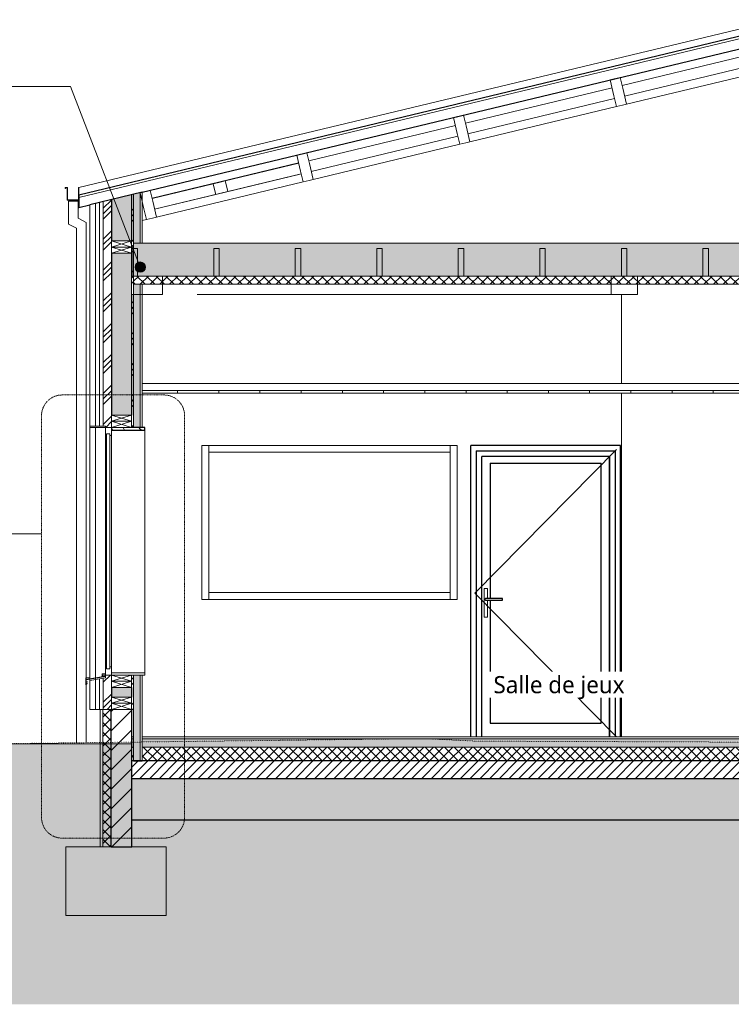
# Model space of a CAD drawing. Header units: millimetres. Extents: x -21851 to 219842, y -3161 to 6433.
# Tile 30 of 81: x 113265 to 118444, y -1945 to 5216. Entities that reach past the tile are written whole.
import ezdxf

# ---------------------------------------------------------------- set-up
doc = ezdxf.new("R2010")
doc.units = ezdxf.units.MM
doc.linetypes.add('A-pointilles', pattern=[0.53, 0, -0.53])
doc.linetypes.add('Tiret point', pattern=[6.25, 2.5, -1.875, 0, -1.875])
for name, color, linetype, lineweight in [('A-ANNO-SYMB', 150, 'Continuous', 9), ('A-AREA-IDEN', 2, 'Continuous', 9), ('A-CLNG', 13, 'Continuous', 13), ('A-CLNG-FNSH', 13, 'Continuous', 13), ('A-CLNG-PATT', 13, 'Continuous', 13), ('A-DETL-GENF', 92, 'Continuous', 13), ('A-DOOR', 31, 'Continuous', 25), ('A-DOOR-FRAM', 31, 'Continuous', 25), ('A-FLOR-FNSH', 192, 'Continuous', 13), ('A-FLOR-MCUT', 51, 'Continuous', 13), ('A-FLOR-PATT', 8, 'Continuous', 13), ('A-GENM', 13, 'Continuous', 13), ('A-GLAZ', 151, 'Continuous', 13), ('A-GLAZ-CWMG', 51, 'Continuous', 13), ('A-ROOF', 132, 'Continuous', 13), ('A-ROOF-FNSH', 132, 'Continuous', 13), ('A-ROOF-MCUT', 132, 'Continuous', 13), ('A-WALL', 113, 'Continuous', 13), ('A-WALL-FNSH', 113, 'Continuous', 13), ('A-WALL-PATT', 111, 'Continuous', 13), ('C-TOPO-FNSH', 192, 'A-pointilles', 13), ('C-TOPO-MCUT', 51, 'Continuous', 25), ('C-TOPO-PATT', 8, 'Continuous', 100), ('G-ANNO-TEXT', 231, 'Continuous', 9), ('I-WALL', 2, 'Continuous', 13), ('S-BEAM', 12, 'Continuous', 13), ('S-FNDN', 32, 'Continuous', 13)]:
    doc.layers.add(name, color=color, linetype=linetype, lineweight=lineweight)
doc.styles.add('Trebuchet MS_1', font='trebuc.ttf', dxfattribs={"height": 125})
pattern_1 = [(45, (131213.12, 3183.11), (-112.2532, 112.2532), []), (45, (131252.8, 3183.11), (0, 224.5064), []), (45, (131173.43, 3183.11), (0, 224.5064), [])]
pattern_2 = [(315, (113775.67, 2034.6), (177.7999, -88.8996), [15.715, -110.008]), (315, (113853.46, 2001.266), (177.7999, -88.8996), [15.715, -110.008]), (315, (113775.67, 1990.15), (177.7999, -88.8996), [15.715, -110.008]), (315, (113853.46, 1956.815), (177.7999, -88.8996), [15.715, -110.008]), (341.565, (113786.785, 2023.49), (355.59962, -88.89985), [35.141, -245.986]), (341.565, (113820.123, 2012.379), (355.59962, -88.89985), [35.141, -245.986]), (341.565, (113786.785, 1979.04), (355.59962, -88.89985), [35.141, -245.986]), (341.565, (113820.123, 1967.928), (355.59962, -88.89985), [35.141, -245.986]), (45, (113853.46, 2023.49), (-177.7999, -88.8996), [15.715, -110.008]), (45, (113775.67, 1990.15), (-177.7999, -88.8996), [15.715, -110.008]), (45, (113853.46, 1979.04), (-177.7999, -88.8996), [15.715, -110.008]), (45, (113775.67, 1945.7), (-177.7999, -88.8996), [15.715, -110.008]), (18.435, (113820.123, 2012.379), (-355.59962, -88.89985), [35.141, -245.986]), (18.435, (113786.786, 2001.266), (-355.59962, -88.89985), [35.141, -245.986]), (18.435, (113820.123, 1967.928), (-355.59962, -88.89985), [35.141, -245.986]), (18.435, (113786.786, 1956.815), (-355.59962, -88.89985), [35.141, -245.986])]

# ---------------------------------------------------------------- blocks, each defined once
blk = doc.blocks.new('Family - IfcBeam - FP-251653-COUPE KK_50')
at = {"layer": 'S-BEAM', "color": 10, "lineweight": 18}
for p, q in [((-7959.5, 3551.5), (-7975.5, 3551.5)), ((-7975.5, 3551.5), (-7975.5, 3431.6)), ((-7935.5, 3551.5), (-7959.5, 3551.5)), ((-7935.5, 3471.4), (-7935.5, 3551.5)), ((-7935.5, 3351.5), (-7935.5, 3471.4)), ((-7975.5, 3431.6), (-7975.5, 3351.5)), ((-7975.5, 3351.5), (-7951.6, 3351.5)), ((-7951.6, 3351.5), (-7935.5, 3351.5))]:
    blk.add_line(p, q, dxfattribs=at)
blk = doc.blocks.new('Family - IfcBeam - PANNE-251724-COUPE KK_50')
at = {"layer": 'S-BEAM', "color": 10, "lineweight": 18}
for p, q in [((-9168.4, 4511.6), (-9197.7, 4504.5)), ((-9124.8, 4522), (-9168.4, 4511.6)), ((-9106, 4443.9), (-9124.8, 4522)), ((-9197.7, 4504.5), (-9169.8, 4388.2)), ((-9078.1, 4327.6), (-9106, 4443.9)), ((-9169.8, 4388.2), (-9151, 4310.1)), ((-9151, 4310.1), (-9107.4, 4320.5)), ((-9107.4, 4320.5), (-9078.1, 4327.6))]:
    blk.add_line(p, q, dxfattribs=at)
blk = doc.blocks.new('Family - IfcBeam - ENTRETOISE-251938-COUPE KK_50')
at = {"layer": 'S-BEAM', "color": 10, "lineweight": 18}
for p, q in [((-10858.5, 4044.2), (-10324, 4172.6)), ((-10927.7, 3945.1), (-10312.8, 4092.7)), ((-10839.5, 3966.5), (-10305.3, 4094.8)), ((-10906.1, 4032.7), (-10946.6, 4022.8)), ((-10946.6, 4022.8), (-10936.2, 3980.2)), ((-10858.5, 4044.2), (-10906.1, 4032.7)), ((-10849.6, 4007.8), (-10858.5, 4044.2)), ((-10936.2, 3980.2), (-10927.7, 3945.1)), ((-10927.7, 3945.1), (-10880.2, 3956.6)), ((-10880.2, 3956.6), (-10839.5, 3966.5)), ((-10839.5, 3966.5), (-10849.6, 4007.8))]:
    blk.add_line(p, q, dxfattribs=at)
blk = doc.blocks.new('Family - IfcBeam - FP-251982-COUPE KK_50')
at = {"layer": 'S-BEAM', "color": 10, "lineweight": 18}
for p, q in [((-9739.7, 3551.5), (-9755.8, 3551.5)), ((-9755.8, 3551.5), (-9755.8, 3431.6)), ((-9715.8, 3551.5), (-9739.7, 3551.5)), ((-9715.8, 3471.4), (-9715.8, 3551.5)), ((-9715.8, 3351.5), (-9715.8, 3471.4)), ((-9755.8, 3431.6), (-9755.8, 3351.5)), ((-9755.8, 3351.5), (-9731.8, 3351.5)), ((-9731.8, 3351.5), (-9715.8, 3351.5))]:
    blk.add_line(p, q, dxfattribs=at)
blk = doc.blocks.new('Family - IfcPlate - PLAT-251990-COUPE KK_50')
at = {"layer": 'S-BEAM', "color": 10, "lineweight": 18}
for p, q in [((-6834, 4866.3), (-7937.8, 4601.3)), ((-5694.1, 4592.6), (-6834, 4866.3)), ((-8010.7, 4583.8), (-9078.1, 4327.6)), ((-4517.7, 4310.2), (-5621.1, 4575.1)), ((-9151, 4310.1), (-10218.4, 4053.8)), ((-3341.2, 4027.8), (-4444.7, 4292.7)), ((-10291.3, 4036.3), (-11358.7, 3780.1)), ((-2164.8, 3745.4), (-3268.3, 4010.3)), ((-11431.6, 3762.5), (-11463, 3755)), ((-1996, 3704.8), (-2091.9, 3727.8))]:
    blk.add_line(p, q, dxfattribs=at)
blk = doc.blocks.new('Family - IfcBeam - ENTRETOISE-251996-COUPE KK_50')
at = {"layer": 'S-BEAM', "color": 10, "lineweight": 18}
for p, q in [((-7970.5, 4737.4), (-6871.5, 5001.3)), ((-6871.5, 4919), (-7951.8, 4659.7)), ((-9110.8, 4463.7), (-8043.4, 4719.9)), ((-8024.7, 4642.1), (-9092.1, 4385.9)), ((-10251.1, 4189.9), (-9183.7, 4446.2)), ((-9165, 4368.4), (-10232.4, 4112.1))]:
    blk.add_line(p, q, dxfattribs=at)
blk = doc.blocks.new('Family - IfcBeam - ENTRETOISE-252012-COUPE KK_50')
at = {"layer": 'S-BEAM', "color": 10, "lineweight": 18}
blk.add_line((-10305.1, 4093.8), (-10313.6, 4091.8), dxfattribs=at)
blk = doc.blocks.new('Family - IfcBeam - FP-252018-COUPE KK_50')
at = {"layer": 'S-BEAM', "color": 10, "lineweight": 18}
for p, q in [((-8552.9, 3551.5), (-8569, 3551.5)), ((-8569, 3551.5), (-8569, 3431.6)), ((-8529, 3551.5), (-8552.9, 3551.5)), ((-8529, 3471.4), (-8529, 3551.5)), ((-8529, 3351.5), (-8529, 3471.4)), ((-8569, 3431.6), (-8569, 3351.5)), ((-8569, 3351.5), (-8545, 3351.5)), ((-8545, 3351.5), (-8529, 3351.5))]:
    blk.add_line(p, q, dxfattribs=at)
blk = doc.blocks.new('Family - IfcBeam - ENTRETOISE-252064-COUPE KK_50')
at = {"layer": 'S-BEAM', "color": 10, "lineweight": 18}
for p, q in [((-10305.3, 4094.5), (-10312.8, 4092.7)), ((-10858.5, 4044.2), (-11391.4, 3916.3)), ((-11391.3, 3916.1), (-10946.6, 4022.8)), ((-10927.7, 3945.1), (-11372.6, 3838.3))]:
    blk.add_line(p, q, dxfattribs=at)
blk = doc.blocks.new('Family - IfcBeam - FP-252082-COUPE KK_50')
at = {"layer": 'S-BEAM', "color": 10, "lineweight": 18}
for p, q in [((-11520, 3551.5), (-11536, 3551.5)), ((-11536, 3551.5), (-11536, 3431.6)), ((-11496, 3551.5), (-11520, 3551.5)), ((-11496, 3471.4), (-11496, 3551.5)), ((-11496, 3351.5), (-11496, 3471.4)), ((-11536, 3431.6), (-11536, 3351.5)), ((-11536, 3351.5), (-11512, 3351.5)), ((-11512, 3351.5), (-11496, 3351.5))]:
    blk.add_line(p, q, dxfattribs=at)
blk = doc.blocks.new('Family - IfcBeam - CVT-252086-COUPE KK_50')
at = {"layer": 'S-BEAM', "color": 10, "lineweight": 18}
for p, q in [((-11541, 3351.5), (-11541, 3270.6)), ((-11450.8, 3351.5), (-11541, 3351.5)), ((-11316, 3351.5), (-11450.8, 3351.5)), ((-11316, 3297.4), (-11316, 3351.5)), ((-11316, 3216.5), (-11316, 3297.4)), ((-11541, 3270.6), (-11541, 3216.5)), ((-11541, 3216.5), (-11406.1, 3216.5)), ((-11406.1, 3216.5), (-11316, 3216.5))]:
    blk.add_line(p, q, dxfattribs=at)
blk = doc.blocks.new('Family - IfcBeam - PANNE-252336-COUPE KK_50')
at = {"layer": 'S-BEAM', "color": 10, "lineweight": 18}
for p, q in [((-8028.1, 4785.3), (-8057.4, 4778.3)), ((-8057.4, 4778.3), (-8029.5, 4661.9)), ((-7984.5, 4795.8), (-8028.1, 4785.3)), ((-7965.7, 4717.7), (-7984.5, 4795.8)), ((-8029.5, 4661.9), (-8010.7, 4583.8)), ((-7937.8, 4601.3), (-7965.7, 4717.7)), ((-8010.7, 4583.8), (-7967.1, 4594.3)), ((-7967.1, 4594.3), (-7937.8, 4601.3))]:
    blk.add_line(p, q, dxfattribs=at)
blk = doc.blocks.new('Family - IfcBeam - CVT-252410-COUPE KK_50')
at = {"layer": 'S-BEAM', "color": 10, "lineweight": 18}
for p, q in [((-8001.1, 3351.5), (-8048.7, 3351.5)), ((-8048.7, 3351.5), (-8048.7, 3250.7)), ((-7857.1, 3351.5), (-8001.1, 3351.5)), ((-7857.1, 3320), (-7857.1, 3351.5)), ((-7857.1, 3216.5), (-7857.1, 3320)), ((-8048.7, 3250.7), (-8048.7, 3216.5)), ((-11062.9, 3216.5), (-8048.7, 3216.5)), ((-8048.7, 3216.5), (-7902.7, 3216.5)), ((-7902.7, 3216.5), (-7857.1, 3216.5))]:
    blk.add_line(p, q, dxfattribs=at)
blk = doc.blocks.new('Family - IfcBeam - FP-252416-COUPE KK_50')
at = {"layer": 'S-BEAM', "color": 10, "lineweight": 18}
for p, q in [((-10926.6, 3551.5), (-10942.6, 3551.5)), ((-10942.6, 3551.5), (-10942.6, 3431.6)), ((-10902.6, 3551.5), (-10926.6, 3551.5)), ((-10902.6, 3471.4), (-10902.6, 3551.5)), ((-10902.6, 3351.5), (-10902.6, 3471.4)), ((-10942.6, 3431.6), (-10942.6, 3351.5)), ((-10942.6, 3351.5), (-10918.6, 3351.5)), ((-10918.6, 3351.5), (-10902.6, 3351.5))]:
    blk.add_line(p, q, dxfattribs=at)
blk = doc.blocks.new('Family - IfcBeam - ENTRETOISE-252440-COUPE KK_50')
at = {"layer": 'S-BEAM', "color": 10, "lineweight": 18}
for p, q in [((-11391.6, 3917.2), (-10324.2, 4173.4)), ((-11372.4, 3837.4), (-10305.1, 4093.7))]:
    blk.add_line(p, q, dxfattribs=at)
blk = doc.blocks.new('Family - IfcBeam - FP-252478-COUPE KK_50')
at = {"layer": 'S-BEAM', "color": 10, "lineweight": 18}
for p, q in [((-7366.1, 3551.5), (-7382.1, 3551.5)), ((-7382.1, 3551.5), (-7382.1, 3431.6)), ((-7342.1, 3551.5), (-7366.1, 3551.5)), ((-7342.1, 3471.4), (-7342.1, 3551.5)), ((-7342.1, 3351.5), (-7342.1, 3471.4)), ((-7382.1, 3431.6), (-7382.1, 3351.5)), ((-7382.1, 3351.5), (-7358.2, 3351.5)), ((-7358.2, 3351.5), (-7342.1, 3351.5))]:
    blk.add_line(p, q, dxfattribs=at)
blk = doc.blocks.new('Family - IfcBeam - PANNE-252510-COUPE KK_50')
at = {"layer": 'S-BEAM', "color": 10, "lineweight": 18}
for p, q in [((-10308.7, 4237.8), (-10338, 4230.8)), ((-10338, 4230.8), (-10310.1, 4114.4)), ((-10265.1, 4248.3), (-10308.7, 4237.8)), ((-10246.3, 4170.2), (-10265.1, 4248.3)), ((-10218.4, 4053.8), (-10246.3, 4170.2)), ((-10310.1, 4114.4), (-10291.3, 4036.3)), ((-10291.3, 4036.3), (-10247.7, 4046.8)), ((-10247.7, 4046.8), (-10218.4, 4053.8))]:
    blk.add_line(p, q, dxfattribs=at)
blk = doc.blocks.new('Family - IfcBeam - FP-252566-COUPE KK_50')
at = {"layer": 'S-BEAM', "color": 10, "lineweight": 18}
for p, q in [((-9146.3, 3551.5), (-9162.4, 3551.5)), ((-9162.4, 3551.5), (-9162.4, 3431.6)), ((-9122.4, 3551.5), (-9146.3, 3551.5)), ((-9122.4, 3471.4), (-9122.4, 3551.5)), ((-9122.4, 3351.5), (-9122.4, 3471.4)), ((-9162.4, 3431.6), (-9162.4, 3351.5)), ((-9162.4, 3351.5), (-9138.4, 3351.5)), ((-9138.4, 3351.5), (-9122.4, 3351.5))]:
    blk.add_line(p, q, dxfattribs=at)
blk = doc.blocks.new('Family - IfcBeam - PANNE-252568-COUPE KK_50')
at = {"layer": 'S-BEAM', "color": 10, "lineweight": 18}
for p, q in [((-11449, 3964), (-11478.3, 3957)), ((-11478.3, 3957), (-11450.3, 3840.7)), ((-11405.3, 3974.5), (-11449, 3964)), ((-11386.6, 3896.4), (-11405.3, 3974.5)), ((-11358.7, 3780.1), (-11386.6, 3896.4)), ((-11450.3, 3840.7), (-11431.6, 3762.5)), ((-11431.6, 3762.5), (-11388, 3773)), ((-11388, 3773), (-11358.7, 3780.1))]:
    blk.add_line(p, q, dxfattribs=at)
blk = doc.blocks.new('Family - IfcBeam - FP-252604-COUPE KK_50')
at = {"layer": 'S-BEAM', "color": 10, "lineweight": 18}
for p, q in [((-10333.1, 3551.5), (-10349.2, 3551.5)), ((-10349.2, 3551.5), (-10349.2, 3431.6)), ((-10309.2, 3551.5), (-10333.1, 3551.5)), ((-10309.2, 3471.4), (-10309.2, 3551.5)), ((-10309.2, 3351.5), (-10309.2, 3471.4)), ((-10349.2, 3431.6), (-10349.2, 3351.5)), ((-10349.2, 3351.5), (-10325.2, 3351.5)), ((-10325.2, 3351.5), (-10309.2, 3351.5))]:
    blk.add_line(p, q, dxfattribs=at)
blk = doc.blocks.new('GROUPE SCOLAIRE ST JULIEN - PRO - Ind A_importrevit_ifc-3-COUPE KK_50')
at = {"layer": 'S-BEAM', "color": 10, "lineweight": 18}
for name in ['Family - IfcBeam - ENTRETOISE-251996-COUPE KK_50', 'Family - IfcPlate - PLAT-251990-COUPE KK_50', 'Family - IfcBeam - PANNE-252336-COUPE KK_50', 'Family - IfcBeam - PANNE-251724-COUPE KK_50', 'Family - IfcBeam - PANNE-252510-COUPE KK_50', 'Family - IfcBeam - ENTRETOISE-252440-COUPE KK_50', 'Family - IfcBeam - ENTRETOISE-251938-COUPE KK_50', 'Family - IfcBeam - ENTRETOISE-252064-COUPE KK_50', 'Family - IfcBeam - ENTRETOISE-252012-COUPE KK_50', 'Family - IfcBeam - PANNE-252568-COUPE KK_50', 'Family - IfcBeam - FP-252082-COUPE KK_50', 'Family - IfcBeam - FP-252416-COUPE KK_50', 'Family - IfcBeam - FP-252604-COUPE KK_50', 'Family - IfcBeam - FP-251982-COUPE KK_50', 'Family - IfcBeam - FP-252566-COUPE KK_50', 'Family - IfcBeam - FP-252018-COUPE KK_50', 'Family - IfcBeam - FP-251653-COUPE KK_50', 'Family - IfcBeam - FP-252478-COUPE KK_50', 'Family - IfcBeam - CVT-252086-COUPE KK_50', 'Family - IfcBeam - CVT-252410-COUPE KK_50']:
    blk.add_blockref(name, (0, 0), dxfattribs=at)
blk = doc.blocks.new('PINT_ plein-vitré - P90 vitré-7767710-COUPE KK_50')
at = {"layer": 'A-DOOR', "color": 20}
for p, q in [((-7981.4, 2120), (-9071.4, 2120)), ((-9071.4, 0), (-9071.4, 2120)), ((-9031.4, 2080), (-9031.4, 0)), ((-9031.4, 2080), (-8021.4, 2080)), ((-8021.4, 2080), (-8021.4, 0)), ((-7981.4, 0), (-7981.4, 2120)), ((-8967.4, 997), (-8967.4, 1003)), ((-8967.3, 997), (-8967.3, 1003)), ((-8964.3, 1006), (-8964.4, 1006)), ((-8841.3, 1006), (-8964.3, 1006)), ((-8841.3, 997), (-8841.3, 1003)), ((-8964.4, 994), (-8964.3, 994)), ((-8964.3, 994), (-8841.3, 994))]:
    blk.add_line(p, q, dxfattribs=at)
at = {"layer": 'A-DOOR', "color": 30, "lineweight": 13}
for p, q in [((-9041.4, 1045), (-8011.4, 2090)), ((-8949.4, 1080), (-8973.4, 1080)), ((-8973.4, 1080), (-8973.4, 870)), ((-8973.4, 1080), (-8973.4, 1080)), ((-8949.4, 1005.9), (-8949.4, 1080)), ((-9041.4, 1045), (-8011.4, 0)), ((-8949.4, 870), (-8949.4, 994.1)), ((-8973.4, 870), (-8949.4, 870)), ((-8973.4, 870), (-8973.4, 870))]:
    blk.add_line(p, q, dxfattribs=at)
at = {"layer": 'A-DOOR', "color": 20}
for centre, ratio, start_param, end_param in [((-8964.4, 1003), 0.999998, 0.785398, 1.570796), ((-8841.3, 1003), 0.00192, 4.712389, 6.283185), ((-8964.4, 997), 0.999998, 1.570796, 2.356194), ((-8841.3, 997), 0.00192, 3.141593, 4.712389)]:
    blk.add_ellipse(centre, major_axis=(0, 3), ratio=ratio, start_param=start_param, end_param=end_param, dxfattribs=at)
for points, knots in [([(-8967.3, 1003), (-8967.3, 1003.3), (-8967.2, 1003.7), (-8967.1, 1004.2), (-8966.9, 1004.5), (-8966.7, 1004.8), (-8966.6, 1005), (-8966.4, 1005.2), (-8966.1, 1005.4), (-8965.9, 1005.6), (-8965.6, 1005.7), (-8965.4, 1005.8), (-8965, 1005.9), (-8964.6, 1006), (-8964.3, 1006)], [0, 0, 0, 0, 0.166667, 0.25, 0.333333, 0.416667, 0.458333, 0.5, 0.583333, 0.666667, 0.708333, 0.75, 0.833333, 1, 1, 1, 1]), ([(-8964.3, 994), (-8964.6, 994), (-8965, 994.1), (-8965.5, 994.2), (-8965.7, 994.4), (-8966, 994.5), (-8966.2, 994.7), (-8966.4, 994.8), (-8966.6, 995), (-8966.7, 995.2), (-8966.9, 995.5), (-8967.1, 995.8), (-8967.2, 996.3), (-8967.3, 996.7), (-8967.3, 997)], [0, 0, 0, 0, 0.166667, 0.25, 0.333333, 0.375, 0.416667, 0.5, 0.541667, 0.583333, 0.666667, 0.75, 0.833333, 1, 1, 1, 1])]:
    blk.add_open_spline(points, degree=3, knots=knots, dxfattribs=at)
at = {"layer": 'A-DOOR-FRAM', "color": 20}
for p, q in [((-8991.4, 0), (-8991.4, 2040)), ((-8061.4, 2040), (-8991.4, 2040)), ((-8061.4, 2040), (-8061.4, 0)), ((-8061.4, 0), (-8061.4, 2040)), ((-8931.4, 1990), (-8121.4, 1990)), ((-8931.4, 1990), (-8931.4, 1005.8)), ((-8121.4, 100), (-8121.4, 1990)), ((-8931.4, 994.2), (-8931.4, 100)), ((-8931.4, 100), (-8121.4, 100))]:
    blk.add_line(p, q, dxfattribs=at)
blk = doc.blocks.new('Meneau rectangulaire - 50 x 50mm-8077858-COUPE KK_50')
at = {"layer": 'A-GLAZ-CWMG', "color": 30}
blk.add_line((-9221.4, 1000), (-9221.4, 2120), dxfattribs=at)
blk = doc.blocks.new('Meneau rectangulaire - 50 x 50mm-8451537-COUPE KK_50')
at = {"layer": 'A-GLAZ-CWMG', "color": 30}
for p, q in [((-10978, 2070), (-10978, 2120)), ((-9221.4, 2120), (-9221.4, 2070)), ((-9221.4, 2070), (-10978, 2070))]:
    blk.add_line(p, q, dxfattribs=at)
blk = doc.blocks.new('Meneau rectangulaire - 50 x 50mm-8077859-COUPE KK_50')
at = {"layer": 'A-GLAZ-CWMG', "color": 30}
blk.add_line((-10978, 2120), (-10978, 1000), dxfattribs=at)
blk = doc.blocks.new('Meneau rectangulaire - 50 x 50mm-8451538-COUPE KK_50')
at = {"layer": 'A-GLAZ-CWMG', "color": 30}
for p, q in [((-10978, 1000), (-10978, 1050)), ((-10978, 1050), (-9221.4, 1050)), ((-9221.4, 1050), (-9221.4, 1000))]:
    blk.add_line(p, q, dxfattribs=at)
blk = doc.blocks.new('Menuiserie Alu - 1fixe - 100x180cm - Bavette Alu-8372831-COUPE KK_50')
at = {"layer": 'A-GLAZ', "color": 30}
for p, q in [((-11730, 2260), (-11844, 2260)), ((-11844, 2260), (-11844, 2250)), ((-11844, 2250), (-11730, 2250)), ((-11686, 2250), (-11731, 2250)), ((-11731, 2250), (-11731, 2191)), ((-11730, 2250), (-11730, 2260)), ((-11686, 2191), (-11686, 2250)), ((-11731, 2191), (-11722, 2191)), ((-11731, 509), (-11731, 2191)), ((-11698, 2205), (-11722, 2205)), ((-11722, 2205), (-11722, 495)), ((-11722, 2191), (-11722, 2205)), ((-11722, 2205), (-11698, 2205)), ((-11698, 495), (-11698, 2205)), ((-11698, 2205), (-11698, 2191)), ((-11698, 2191), (-11686, 2191)), ((-11686, 2191), (-11686, 509)), ((-11722, 509), (-11731, 509)), ((-11731, 509), (-11731, 450)), ((-11722, 495), (-11722, 509)), ((-11686, 509), (-11698, 509)), ((-11698, 509), (-11698, 495)), ((-11686, 450), (-11686, 509)), ((-11755.4, 456), (-11755.4, 439.9)), ((-11755.4, 439.9), (-11750.4, 439.9)), ((-11731, 459.5), (-11753.1, 458.4)), ((-11752.9, 442.4), (-11752.9, 450)), ((-11752.9, 450), (-11731, 450)), ((-11750.4, 442.4), (-11752.9, 442.4)), ((-11750.4, 439.9), (-11750.4, 442.4)), ((-11731, 450), (-11731, 459.5)), ((-11731, 450), (-11686, 450)), ((-11722, 495), (-11698, 495)), ((-11698, 495), (-11722, 495)), ((-11443, 465), (-11686, 465)), ((-11686, 465), (-11686, 450)), ((-11541, 450), (-11443, 450)), ((-11443, 450), (-11443, 465))]:
    blk.add_line(p, q, dxfattribs=at)
blk.add_arc((-11753, 456), 2.4, 93, 180, dxfattribs=at)
blk = doc.blocks.new('Bavette Aluminium - Bavelle Aluminium-7958409-COUPE KK_50')
at = {"layer": 'A-GLAZ', "color": 30}
for p, q in [((-11844, 432.2), (-11873, 429.7)), ((-11873, 429.7), (-11873, 417)), ((-11871, 427.9), (-11844, 430.2)), ((-11871, 417.3), (-11871, 427.9)), ((-11865.3, 402.9), (-11871, 397.2)), ((-11871, 394.3), (-11863.8, 401.5)), ((-11863.8, 401.5), (-11865.3, 402.9))]:
    blk.add_line(p, q, dxfattribs=at)
blk = doc.blocks.new('Descente EP avec décalage haut _hôte mur_ - Descente Rectangle 70x110mm-8024657-COUPE KK_50')
at = {"layer": 'A-GENM', "color": 30}
for p, q in [((-12000, 3895), (-11930, 3895)), ((-12000, 3729.1), (-12000, 3895)), ((-11930, 3772), (-11930, 3895)), ((-12000, 3729.1), (-11940, 3698.5)), ((-11870, 3741.4), (-11930, 3772)), ((-11870, 3741.4), (-11870, 430)), ((-11940, -42), (-11940, 3698.5)), ((-11870, 427.6), (-11870, 417.5)), ((-11870, 415.5), (-11870, 398.2)), ((-11870, 395.3), (-11870, 385.5)), ((-11870, 382.6), (-11870, -41.2))]:
    blk.add_line(p, q, dxfattribs=at)
blk = doc.blocks.new('Bavette Aluminium - Bavelle Aluminium-8372836-COUPE KK_50')
at = {"layer": 'A-GLAZ', "color": 30}
for p, q in [((-11733, 441.7), (-11873, 417)), ((-11871, 415.3), (-11731, 440)), ((-11731, 450), (-11733, 450)), ((-11733, 450), (-11733, 441.7)), ((-11731, 440), (-11731, 450)), ((-11873, 417), (-11873, 379.6)), ((-11873, 379.6), (-11863.8, 388.8)), ((-11871, 384.5), (-11871, 415.3)), ((-11865.3, 390.2), (-11871, 384.5)), ((-11863.8, 388.8), (-11865.3, 390.2))]:
    blk.add_line(p, q, dxfattribs=at)
blk = doc.blocks.new('STR_RECTANGLE - Croix 45x145-8086014-COUPE KK_50')
at = {"layer": 'A-DETL-GENF'}
for p, q in [((-11686, 245), (-11686, 200)), ((-11686, 245), (-11686, 200)), ((-11541, 200), (-11686, 245)), ((-11686, 200), (-11541, 245)), ((-11541, 200), (-11541, 245)), ((-11541, 200), (-11541, 245)), ((-11686, 200), (-11541, 200)), ((-11686, 200), (-11541, 200))]:
    blk.add_line(p, q, dxfattribs=at)
blk = doc.blocks.new('STR_RECTANGLE - Croix 45x145-V40-COUPE KK_50')
at = {"layer": 'A-DETL-GENF'}
for p, q in [((-11541, 290), (-11686, 290)), ((-11686, 290), (-11686, 245)), ((-11686, 290), (-11686, 245)), ((-11541, 290), (-11686, 290)), ((-11541, 245), (-11686, 290)), ((-11686, 245), (-11541, 290)), ((-11541, 245), (-11541, 290)), ((-11541, 245), (-11541, 290)), ((-11686, 245), (-11541, 245)), ((-11686, 245), (-11541, 245))]:
    blk.add_line(p, q, dxfattribs=at)

msp = doc.modelspace()

# ---------------------------------------------------------------- hatches: boundary and pattern name
at = {"layer": 'A-CLNG-PATT'}
h = msp.add_hatch(dxfattribs=at)
h.set_pattern_fill('FP_73', color=30, angle=-135, style=0, pattern_type=2)
h.set_pattern_definition([(225, (136292.473, 3591.475), (-88.89959, -177.79988), [15.715, -110.008]), (225, (136259.135, 3513.69), (-88.89959, -177.79988), [15.715, -110.008]), (225, (136248.024, 3591.475), (-88.89959, -177.79988), [15.715, -110.008]), (225, (136214.686, 3513.69), (-88.89959, -177.79988), [15.715, -110.008]), (251.565, (136281.36, 3580.362), (-88.89985, -355.599625), [35.141, -245.986]), (251.565, (136270.248, 3547.024), (-88.89985, -355.599625), [35.141, -245.986]), (251.565, (136236.91, 3580.362), (-88.89985, -355.599625), [35.141, -245.986]), (251.565, (136225.798, 3547.024), (-88.89985, -355.599625), [35.141, -245.986]), (315, (136281.36, 3513.69), (-88.89959, 177.79988), [15.715, -110.008]), (315, (136248.024, 3591.475), (-88.89959, 177.79988), [15.715, -110.008]), (315, (136236.91, 3513.69), (-88.89959, 177.79988), [15.715, -110.008]), (315, (136203.574, 3591.475), (-88.89959, 177.79988), [15.715, -110.008]), (288.435, (136270.248, 3547.024), (-88.89985, 355.599625), [35.141, -245.986]), (288.435, (136259.136, 3580.362), (-88.89985, 355.599625), [35.141, -245.986]), (288.435, (136225.798, 3547.024), (-88.89985, 355.599625), [35.141, -245.986]), (288.435, (136214.686, 3580.362), (-88.89985, 355.599625), [35.141, -245.986])])
h.paths.add_polyline_path([(114093.7, 3351.5), (123622.2, 3351.5), (123622.2, 3591.5), (114093.7, 3591.5), (114093.7, 3393.1)])
h.paths.add_polyline_path([(158491.3, 3351.5), (158491.3, 3591.5), (150466.3, 3591.5), (150466.3, 3351.5), (158452.8, 3351.5)])
h = msp.add_hatch(dxfattribs=at)
h.set_pattern_fill('FP_72', color=30, angle=-135, style=0, pattern_type=2)
h.set_pattern_definition([(225, (136292.473, 3591.475), (35.35534, -35.35534), []), (315, (136292.473, 3591.475), (35.35534, 35.35534), [])])
h.paths.add_polyline_path([(114156.7, 3291.5), (120176, 3291.5), (120176, 3351.5), (114093.7, 3351.5), (114093.7, 3291.5), (114141.7, 3291.5)])
h.paths.add_polyline_path([(123622.2, 3291.5), (123622.2, 3351.5), (120238, 3351.5), (120238, 3291.5), (123597.1, 3291.5)])
h.paths.add_polyline_path([(158491.3, 3291.5), (158491.3, 3351.5), (150466.3, 3351.5), (150466.3, 3291.5), (158452.8, 3291.5)])
h = msp.add_hatch(dxfattribs=at)
h.set_pattern_fill('FP_93', color=30, style=0, pattern_type=2)
h.set_pattern_definition([(90, (131213.12, 3183.1), (-300, 2e-14), [])])
h.paths.add_polyline_path([(119685.9, 2500), (120158, 2500), (120158, 2520), (114156.7, 2520), (114156.7, 2500), (118765.6, 2500)])
at = {"layer": 'A-FLOR-PATT'}
h = msp.add_hatch(dxfattribs=at)
h.set_pattern_fill('FP_91', color=30, style=0, pattern_type=2)
h.set_pattern_definition([(108.435, (131267.26, 3183.11), (-208.24995, 416.49993), [79.025, -579.519]), (139.399, (131242.273, 3258.083), (-1249.504943, 1041.243068), [38.399, -1881.571]), (136.848, (131421.368, 3283.073), (-3123.769422, 2915.4788923), [91.346, -4475.934]), (109.983, (131354.728, 3345.548), (-624.746965, 1666.001328), [48.75, -2388.754]), (90, (131338.07, 3183.11), (-208.25, 208.25), [41.65, -166.6]), (118.443, (131338.068, 3224.763), (1457.75313, -2707.248388), [113.682, -5570.435]), (84.289, (131283.923, 3324.723), (-208.263648, -1874.248384), [41.858, -2051.029]), (129.806, (131288.088, 3366.373), (833.00754, -1041.24396), [32.53, -1593.955])])
h.paths.add_polyline_path([(114176.7, 2231), (114176.7, 2250), (113933.7, 2250), (113934.1, 2231), (114164.2, 2231)])
h = msp.add_hatch(dxfattribs=at)
h.set_pattern_fill('FP_84', color=30, style=0, pattern_type=2)
h.set_pattern_definition([(0, (131213.12, 3183.113), (203.2, 50.8), [16.764, -135.636, 16.764, -135.636, -812.8]), (0, (131213.12, 3183.113), (203.2, 50.8), [-304.8, 16.764, -288.036, 16.764, -135.636, -355.6]), (0, (131213.12, 3183.113), (203.2, 50.8), [-762, 16.764, -84.836, 16.764, -237.236]), (120, (131289.32, 3208.513), (-145.59409, 150.57636), [16.764, -135.636, 16.764, -135.636, -812.8]), (120, (131289.32, 3208.513), (-145.59409, 150.57636), [-304.8, 16.764, -288.036, 16.764, -135.636, -355.6]), (120, (131289.32, 3208.513), (-145.59409, 150.57636), [-762, 16.764, -84.836, 16.764, -237.236]), (240, (131314.72, 3310.113), (-57.60591, -201.37636), [16.764, -135.636, 16.764, -135.636, -812.8]), (240, (131314.72, 3310.113), (-57.60591, -201.37636), [-304.8, 16.764, -288.036, 16.764, -135.636, -355.6]), (240, (131314.72, 3310.113), (-57.60591, -201.37636), [-762, 16.764, -84.836, 16.764, -237.236])])
h.paths.add_polyline_path([(131534.5, -75), (131745.9, -75), (131745.9, -15), (114156.7, -15), (114156.7, -75), (131419.5, -75)])
h.paths.add_polyline_path([(114093.7, -75), (114093.7, -15), (114081.2, -15), (114081.2, -75)])
h.paths.add_polyline_path([(158431.4, -75), (158431.4, -15), (142315.6, -15), (142315.6, -75), (158337.7, -75)])
h = msp.add_hatch(dxfattribs=at)
h.set_pattern_fill('FP_52', color=30, angle=-135, style=0, pattern_type=2)
h.set_pattern_definition([(225, (136292.474, 9e-13), (35.35534, -35.35534), []), (315, (136292.474, 9e-13), (35.35534, 35.35534), [])])
h.paths.add_polyline_path([(114081.2, -175), (114093.7, -175), (114093.7, -75), (114081.2, -75), (114081.2, -99.6)])
h.paths.add_polyline_path([(149134.9, -175), (158503.8, -175), (158503.8, -75), (142315.6, -75), (142315.6, -175), (148674.8, -175)])
h.paths.add_polyline_path([(131745.9, -175), (131745.9, -75), (114156.7, -75), (114156.7, -175), (131649.5, -175)])
h = msp.add_hatch(dxfattribs=at)
h.set_pattern_fill('FP_53', color=30, angle=-135, style=0, pattern_type=2)
h.set_pattern_definition([(225, (136292.474, 9e-13), (35.35534, -35.35534), [])])
h.paths.add_polyline_path([(114081.2, -305), (131825.9, -305), (131825.9, -175.1), (114081.2, -175), (114081.2, -231.4)])
h.paths.add_polyline_path([(158503.8, -305), (158503.8, -175), (142235.6, -175.1), (142235.6, -305), (158337.7, -305)])
h = msp.add_hatch(dxfattribs=at)
h.set_pattern_fill('FP_50', color=30, angle=48.0128, style=0, pattern_type=2)
h.set_pattern_definition([(48.0128, (136202.474, -125), (1000.0001228, 1125.000363), [16.817, -1664.886]), (4.9698, (136213.7236, -112.5), (-1500.0002544, -125.0019374), [28.858, -2856.991]), (312.5108, (136242.4734, -110), (-1250.0084237, 1374.9927108), [20.348, -2014.504]), (87.2738, (136291.223, -78.7496), (-124.9955135, -2500.0002372), [26.28, -2601.695]), (112.8338, (136292.473, -52.5), (625.0042988, -1499.9985455), [25.769, -2551.172]), (177.2738, (136282.473, -28.75), (2500.0002372, -124.9955135), [26.28, -2601.695]), (217.6938, (136256.2236, -27.5), (1625.0092492, 1249.98715025), [34.754, -3440.606]), (252.2558, (136228.7234, -48.7506), (-874.977428, -2750.0070075), [32.811, -3248.29]), (301.4298, (136218.7236, -80), (1000.0070216, -1624.9956933), [26.369, -2610.509]), (355.2368, (136232.474, -102.5), (-1375.000835, 124.9897056), [30.104, -1475.095]), (42.3978, (136262.4735, -104.9997), (1499.99125934, 1375.0101043), [38.931, -3854.172]), (318.8138, (136167.473, -77.499), (874.996347, -750.0041633), [13.288, -1315.48]), (351.4688, (136177.473, -86.2504), (-1624.9983925, 250.0125126), [25.28, -2502.689]), (44.9998, (136202.47, -90), (0.00044, 124.9995), [17.678, -159.099]), (23.1988, (136211.223, -105), (-624.998536, -250.00238), [9.52, -942.452]), (111.8018, (136219.973, -101.25), (125.00263, -374.999556), [13.463, -659.683]), (210.9638, (136214.973, -88.75), (-375.00016, -250.000118), [21.866, -707.003]), (341.5648, (136196.223, -100), (-249.99932, 125.000556), [15.811, -379.473]), (196.3898, (136292.473, -101.25), (-1249.9981067, -375.0054432), [22.15, -2192.856]), (250.3458, (136271.223, -107.5), (500.008526, 1374.9965492), [18.583, -1839.676]), (113.1988, (136196.223, -125), (250.002774, -624.999455), [19.039, -932.932]), (163.6108, (136188.723, -107.5), (1250.0020337, -374.9923533), [22.15, -2192.856]), (159.4438, (136292.473, -23.75), (624.999753, -250.001696), [21.36, -1046.641]), (114.7748, (136272.473, -16.2495), (624.991955, -1375.003089), [17.897, -1771.83]), (246.8018, (136194.973, -7e-05), (-249.996229, -625.002073), [19.039, -932.932]), (197.3538, (136187.474, -17.5), (1625.0015577, 499.993372), [20.954, -2074.428]), (249.4438, (136256.223, -0.0003), (250.001696, 624.999753), [10.68, -1057.32]), (281.3098, (136202.473, 0.0003), (124.999346, -500.000337), [6.374, -631.004]), (345.9638, (136203.723, -6.25), (-374.999704, 124.999666), [25.769, -489.619]), (6.0088, (136228.724, -12.5), (-1250.0000584, -124.9952635), [23.881, -2364.24]), (123.6898, (136214.973, -77.5), (124.99858, -250.000634), [18.028, -432.666]), (173.1568, (136204.9735, -62.5004), (-2124.9985029, 250.016252), [31.474, -3115.945]), (240.9458, (136173.723, -58.75), (499.993725, 875.00349), [12.87, -1274.084]), (269.9998, (136167.47, -70), (124.99956, -125.00044), [7.5, -117.5]), (300.2568, (136231.223, -16.25), (-500.0052535, 874.9969423), [17.365, -1719.19]), (228.0128, (136239.974, -31.25), (-1000.0001228, -1125.000363), [33.634, -1648.069]), (179.9998, (136217.47, -56.25), (-125.00044, -124.99956), [32.5, -92.5]), (145.3048, (136184.973, -56.2506), (1249.99914, -875.0012817), [19.764, -1956.659]), (74.0548, (136168.723, -45), (124.998327, 500.000298), [18.2, -891.813]), (27.6458, (136173.723, -27.5003), (2375.0040554, 1249.9930693), [29.633, -2933.684]), (355.4258, (136199.9733, -13.75), (1624.9994053, -125.0079832), [31.35, -3103.634])])
h.paths.add_polyline_path([(130729.3, -605), (131825.9, -605), (131825.9, -305), (114081.2, -305), (114081.2, -605), (129809, -605)])
h.paths.add_polyline_path([(158503.8, -605), (158503.8, -305), (142235.6, -305), (142235.6, -605), (158337.7, -605)])
at = {"layer": 'A-WALL-PATT'}
h = msp.add_hatch(dxfattribs=at)
h.set_pattern_fill('FP_57', color=30, angle=-135, style=0, pattern_type=2)
h.set_pattern_definition(pattern_2)
h.paths.add_polyline_path([(114049.1, 290), (114078.7, 290), (114078.7, 360), (113933.7, 360), (113934.1, 290), (114026.5, 290)])
h.paths.add_polyline_path([(113933.7, 2340), (114078.7, 2340), (114078.7, 3517.1), (113933.7, 3517.1), (113933.7, 2536.4)])
h.paths.add_polyline_path([(114078.7, 3607.1), (114078.7, 3942), (113933.7, 3907.1), (113934.1, 3607.1), (113959.9, 3607.1)])
h = msp.add_hatch(dxfattribs=at)
h.set_pattern_fill('FP_79', color=30, style=0, pattern_type=2)
h.set_pattern_definition(pattern_1)
h.paths.add_polyline_path([(114093.7, 200), (114093.7, 450), (114078.7, 450), (114078.7, 200)])
h.paths.add_polyline_path([(114093.7, 2250), (114093.7, 3945.6), (114078.7, 3942), (114078.7, 2250)])
h = msp.add_hatch(dxfattribs=at)
h.set_pattern_fill('FP_57', color=30, angle=-135, style=0, pattern_type=2)
h.set_pattern_definition(pattern_2)
h.paths.add_polyline_path([(114141.7, -175), (114141.7, 450), (114093.7, 450), (114093.7, -175)])
h.paths.add_polyline_path([(114141.7, 2250), (114141.7, 3291.5), (114093.7, 3291.5), (114093.7, 2250)])
h.paths.add_polyline_path([(114141.7, 3591.5), (114141.7, 3957.1), (114093.7, 3945.6), (114093.7, 3591.5)])
h = msp.add_hatch(dxfattribs=at)
h.set_pattern_fill('FP_79', color=30, style=0, pattern_type=2)
h.set_pattern_definition(pattern_1)
h.paths.add_polyline_path([(113873.7, 200), (113933.7, 200), (113933.7, 450), (113889.7, 450), (113889.7, 430.2), (113873.7, 427.4), (113873.7, 295.8)])
h.paths.add_polyline_path([(113889.7, 2250), (113933.7, 2250), (113933.7, 3907.1), (113873.7, 3892.7), (113873.7, 2260), (113888.7, 2260), (113888.7, 2251.5), (113889.7, 2251.5)])
h = msp.add_hatch(dxfattribs=at)
h.set_pattern_fill('FP_85', color=30, style=0, pattern_type=2)
h.set_pattern_definition([(90, (113966.17, 0), (-150, 9e-15), [])])
h.paths.add_polyline_path([(113775.7, 410.1), (113888.7, 430.2), (113888.7, 440), (113775.7, 420.1), (113775.7, 415.3)])
h.paths.add_polyline_path([(113775.7, 422.1), (113886.7, 441.7), (113886.7, 450), (113866.7, 450), (113867.3, 442.4), (113869.2, 442.4), (113869.2, 439.9), (113864.2, 439.9), (113864.2, 456), (113864.9, 457.6), (113866.7, 458.4), (113888.7, 459.5), (113888.7, 2250), (113775.7, 2250), (113775.7, 422.2)])
h = msp.add_hatch(dxfattribs=at)
h.set_pattern_fill('FP_61', color=30, angle=-135, style=0, pattern_type=2)
h.set_pattern_definition([(315, (113851.173, -300), (35.3553, 35.3553), []), (45, (113851.173, -300), (-35.3553, 35.3553), [])])
h.paths.add_polyline_path([(113871.2, -800), (113931.2, -800), (113931.2, 200), (113871.2, 200), (113871.2, -363.2)])
h = msp.add_hatch(dxfattribs=at)
h.set_pattern_fill('FP_92', color=30, style=0, pattern_type=2)
h.set_pattern_definition([(45, (131213.12, 3183.11), (-70.7107, 70.7107), [])])
h.paths.add_polyline_path([(114081.2, -800), (114081.2, 200), (113931.2, 200), (113931.2, -800)])
at = {"layer": 'C-TOPO-PATT', "lineweight": 13}
h = msp.add_hatch(dxfattribs=at)
h.set_pattern_fill('FP_97', color=256, style=0, pattern_type=2)
h.set_pattern_definition([(45, (134070.62, 6040.61), (213.84253, 356.40374), [1612.9, -806.45]), (135, (134070.62, 6040.61), (213.84253, -356.40374), [1612.9, -806.45])])
h.paths.add_polyline_path([(107722.2, -1944.7), (166620.3, -1944.7), (166620.3, 5.6), (158733.8, -12.6), (158733.8, -75), (158503.8, -75), (158503.8, -605), (142235.6, -605), (142235.6, -20), (134870.5, -20.5), (131825.9, -25.3), (131825.9, -605), (114081.2, -605), (114081.2, -50), (112888.3, -50), (112464.6, -50.8), (109307.9, -75.4), (108201.8, -100.8), (107722.2, -106.8), (107722.2, -890.4)])
at = {"layer": 'G-ANNO-TEXT'}
h = msp.add_hatch(color=7, dxfattribs=at)
edge = h.paths.add_edge_path()
edge.add_arc((114142.8, 3416.3), 37.5, 0, 360)

# ---------------------------------------------------------------- linework, layer by layer
at = {"layer": 'A-ANNO-SYMB', "linetype": 'Tiret point'}
for p, q in [((114315.2, 2486.4), (113574, 2486.4)), ((113424, 2336.4), (113424, -586.1)), ((114465.2, -586.1), (114465.2, 2336.4)), ((113574, -736.1), (114315.2, -736.1))]:
    msp.add_line(p, q, dxfattribs=at)
at = {"layer": 'A-ANNO-SYMB'}
msp.add_line((113424, 1475.6), (112726.7, 1475.6), dxfattribs=at)
at = {"layer": 'A-ANNO-SYMB', "linetype": 'Tiret point'}
for centre, start, end in [((113574, 2336.4), 90, 180), ((114315.2, 2336.4), 0, 90), ((113574, -586.1), 180, 270), ((114315.2, -586.1), 270, 0)]:
    msp.add_arc(centre, 150, start, end, dxfattribs=at)
at = {"layer": 'A-CLNG', "color": 30}
for p, q in [((123622.2, 3591.5), (114093.7, 3591.5)), ((120176, 3351.5), (114093.7, 3351.5)), ((114093.7, 3291.5), (120158, 3291.5)), ((120158, 2570), (114156.7, 2570)), ((120158, 2520), (114156.7, 2520))]:
    msp.add_line(p, q, dxfattribs=at)
at = {"layer": 'A-CLNG-FNSH', "color": 30}
msp.add_line((114156.7, 2500), (120158, 2500), dxfattribs=at)
at = {"layer": 'A-FLOR-FNSH', "color": 20, "lineweight": 25}
for p, q in [((113933.7, 2250), (113933.7, 2231)), ((113933.7, 2231), (114176.7, 2231)), ((114176.7, 2250), (114078.7, 2250)), ((114176.7, 2231), (114176.7, 2250)), ((131745.9, -175), (114081.2, -175)), ((131825.9, -305), (114081.2, -305))]:
    msp.add_line(p, q, dxfattribs=at)
at = {"layer": 'A-FLOR-FNSH', "color": 30}
for p, q in [((114093.7, 0), (114081.2, 0)), ((131745.9, 0), (114156.7, 0))]:
    msp.add_line(p, q, dxfattribs=at)
at = {"layer": 'A-FLOR-MCUT', "color": 30}
for p, q in [((114093.7, -175), (114093.7, 0)), ((114156.7, 0), (114156.7, -175)), ((114093.7, -15), (114081.2, -15)), ((131745.9, -15), (114156.7, -15)), ((114093.7, -75), (114081.2, -75)), ((131745.9, -75), (114156.7, -75))]:
    msp.add_line(p, q, dxfattribs=at)
at = {"layer": 'A-ROOF', "color": 20, "lineweight": 25}
for p, q in [((113695.7, 3942.6), (118783.8, 5164.1)), ((114156.7, 3960.7), (118783.8, 5071.5)), ((113695.7, 3942.6), (113695.7, 3850)), ((113695.7, 3850), (113775.7, 3869.2))]:
    msp.add_line(p, q, dxfattribs=at)
at = {"layer": 'A-ROOF', "color": 30}
msp.add_line((113695.7, 3922), (118783.8, 5143.5), dxfattribs=at)
at = {"layer": 'A-ROOF-FNSH', "color": 30}
msp.add_line((118783.8, 5215.5), (113695.7, 3994), dxfattribs=at)
at = {"layer": 'A-ROOF-MCUT', "color": 30}
for p, q in [((113612.7, 3994), (113597.2, 3994)), ((113597.2, 3994), (113597.2, 3986.8)), ((113597.2, 3986.8), (113599.2, 3986.8)), ((113599.2, 3986.8), (113599.2, 3992)), ((113599.2, 3992), (113610.7, 3992)), ((113610.7, 3992), (113610.7, 3904)), ((113612.7, 3906), (113612.7, 3994)), ((113695.7, 3994), (113693.7, 3994)), ((113693.7, 3994), (113693.7, 3906)), ((113695.7, 3942.6), (113695.7, 3994)), ((113610.7, 3904), (113695.7, 3904)), ((113693.7, 3906), (113612.7, 3906))]:
    msp.add_line(p, q, dxfattribs=at)
at = {"layer": 'A-WALL', "color": 20, "lineweight": 25}
for p, q in [((114156.7, 3960.7), (113775.7, 3869.2)), ((114078.7, 3942), (114078.7, 3607.1)), ((113933.7, 3907.1), (113933.7, 3607.1)), ((113933.7, 3517.1), (113933.7, 2340)), ((114078.7, 3517.1), (114078.7, 3351.5)), ((114078.7, 3216.5), (114078.7, 2340)), ((113933.7, 360), (113933.7, 290)), ((114078.7, 360), (114078.7, 290)), ((113933.7, 200), (113931.2, 200)), ((113931.2, -800), (113931.2, 200)), ((114081.2, 200), (114078.7, 200)), ((114081.2, -800), (114081.2, 200)), ((114093.7, -175), (114156.7, -175)), ((113931.2, -800), (114081.2, -800))]:
    msp.add_line(p, q, dxfattribs=at)
at = {"layer": 'A-WALL', "color": 30}
for p, q in [((114093.7, 3945.6), (114093.7, 2250)), ((114141.7, 3957.1), (114141.7, 3591.5)), ((113815.7, 3878.8), (113815.7, 2260)), ((113844.7, 3885.8), (113844.7, 2260)), ((113873.7, 3892.7), (113873.7, 2260)), ((114141.7, 3291.5), (114141.7, 2250)), ((113775.7, 422.1), (113775.7, 2250)), ((113844.7, 2260), (113888.7, 2260)), ((113888.7, 2260), (113888.7, 2251.5)), ((113888.7, 2251.5), (113889.7, 2251.5)), ((113889.7, 2251.5), (113889.7, 2250)), ((113889.7, 2250), (113933.7, 2250)), ((113889.7, 430.2), (113844.7, 422.2)), ((113888.7, 430), (113888.7, 440)), ((113933.7, 450), (113889.7, 450)), ((113889.7, 450), (113889.7, 430.2)), ((114093.7, 450), (114093.7, 200)), ((114141.7, 450), (114141.7, -175)), ((113775.7, 410.1), (113775.7, 420.1)), ((113815.7, 417.1), (113815.7, 200)), ((113844.7, 422.2), (113844.7, 200)), ((113873.7, 427.4), (113873.7, 200)), ((113844.7, 200), (113931.2, 200)), ((113871.2, -800), (113871.2, 200))]:
    msp.add_line(p, q, dxfattribs=at)
at = {"layer": 'A-WALL-FNSH', "color": 30}
for p, q in [((114156.7, 3591.5), (114156.7, 3960.7)), ((113775.7, 3869.2), (113775.7, 2260)), ((114156.7, 2250), (114156.7, 3291.5)), ((113775.7, 2260), (113844.7, 2260)), ((114156.7, 450), (114078.7, 450)), ((114156.7, 0), (114156.7, 450)), ((113844.7, 422.2), (113775.7, 410.1)), ((113775.7, 410.1), (113775.7, 200)), ((113775.7, 200), (113844.7, 200)), ((113851.2, 200), (113851.2, -800)), ((114081.2, 200), (114093.7, 200)), ((114093.7, 200), (114093.7, 0))]:
    msp.add_line(p, q, dxfattribs=at)
at = {"layer": 'C-TOPO-FNSH', "color": 40}
for p, q in [((116026.9, -14.6), (110293.8, -83.6)), ((116219.3, -13.3), (116026.9, -14.6)), ((116584.6, -31), (116219.3, -13.3)), ((120824.1, -46.5), (116584.6, -31))]:
    msp.add_line(p, q, dxfattribs=at)
at = {"layer": 'C-TOPO-FNSH', "color": 7, "linetype": 'Continuous'}
msp.add_line((114081.2, -50), (112888.3, -50), dxfattribs=at)
at = {"layer": 'C-TOPO-MCUT'}
msp.add_line((131825.9, -605), (114081.2, -605), dxfattribs=at)
at = {"layer": 'G-ANNO-TEXT', "color": 50}
for p, q in [((113635.3, 4728.6), (112535, 4728.6)), ((114142.8, 3416.3), (113635.3, 4728.6))]:
    msp.add_line(p, q, dxfattribs=at)
msp.add_circle((114142.8, 3416.3), 37.5, dxfattribs=at)
at = {"layer": 'I-WALL', "color": 30}
for p, q in [((117645.3, 3216.5), (117645.3, 2570)), ((117645.3, 2500), (117645.3, 0)), ((114176.7, 465), (114176.7, 2231)), ((114591.7, 1000), (114591.7, 2120)), ((114591.7, 2120), (116448.3, 2120)), ((116448.3, 2120), (116448.3, 1000)), ((116448.3, 1000), (114591.7, 1000))]:
    msp.add_line(p, q, dxfattribs=at)
at = {"layer": 'S-FNDN', "color": 30}
for p, q in [((114331.2, -800), (113601.2, -800)), ((113601.2, -800), (113601.2, -1300)), ((114331.2, -1300), (114331.2, -800)), ((113601.2, -1300), (114331.2, -1300))]:
    msp.add_line(p, q, dxfattribs=at)

# ---------------------------------------------------------------- block references
at = {"color": 50, "lineweight": 5}
msp.add_blockref('GROUPE SCOLAIRE ST JULIEN - PRO - Ind A_importrevit_ifc-3-COUPE KK_50', (125619.6, 0), dxfattribs=at)
at = {"layer": 'A-DETL-GENF'}
for name, p in [('STR_RECTANGLE - Croix 45x145-V40-COUPE KK_50', (125619.6, 3317.1)), ('STR_RECTANGLE - Croix 45x145-8086014-COUPE KK_50', (125619.6, 3317.1)), ('STR_RECTANGLE - Croix 45x145-V40-COUPE KK_50', (125619.6, 2050)), ('STR_RECTANGLE - Croix 45x145-8086014-COUPE KK_50', (125619.6, 2050)), ('STR_RECTANGLE - Croix 45x145-V40-COUPE KK_50', (125619.6, 160)), ('STR_RECTANGLE - Croix 45x145-8086014-COUPE KK_50', (125619.6, 160)), ('STR_RECTANGLE - Croix 45x145-V40-COUPE KK_50', (125619.6, 0)), ('STR_RECTANGLE - Croix 45x145-8086014-COUPE KK_50', (125619.6, 0))]:
    msp.add_blockref(name, p, dxfattribs=at)
at = {"layer": 'A-DOOR', "color": 30, "lineweight": 13}
msp.add_blockref('PINT_ plein-vitré - P90 vitré-7767710-COUPE KK_50', (125619.6, 0), dxfattribs=at)
at = {"layer": 'A-GENM', "color": 30}
msp.add_blockref('Descente EP avec décalage haut _hôte mur_ - Descente Rectangle 70x110mm-8024657-COUPE KK_50', (125619.6, 0), dxfattribs=at)
at = {"layer": 'A-GLAZ', "color": 30}
for name in ['Menuiserie Alu - 1fixe - 100x180cm - Bavette Alu-8372831-COUPE KK_50', 'Bavette Aluminium - Bavelle Aluminium-8372836-COUPE KK_50', 'Bavette Aluminium - Bavelle Aluminium-7958409-COUPE KK_50']:
    msp.add_blockref(name, (125619.6, 0), dxfattribs=at)
at = {"layer": 'A-GLAZ-CWMG', "color": 30}
for name in ['Meneau rectangulaire - 50 x 50mm-8451537-COUPE KK_50', 'Meneau rectangulaire - 50 x 50mm-8077859-COUPE KK_50', 'Meneau rectangulaire - 50 x 50mm-8077858-COUPE KK_50', 'Meneau rectangulaire - 50 x 50mm-8451538-COUPE KK_50']:
    msp.add_blockref(name, (125619.6, 0), dxfattribs=at)

# ---------------------------------------------------------------- next in the draw order: texts
at = {"layer": 'A-AREA-IDEN', "insert": (116713.3, 442.3), "char_height": 125, "width": 1238.607, "attachment_point": 1, "style": 'Trebuchet MS_1', "bg_fill": 3, "box_fill_scale": 1.25, "bg_fill_color": 256, "bg_fill_true_color": 13158600, "bg_fill_transparency": 0}
msp.add_mtext('Salle de jeux', dxfattribs=at)

doc.saveas('drawing.dxf')
